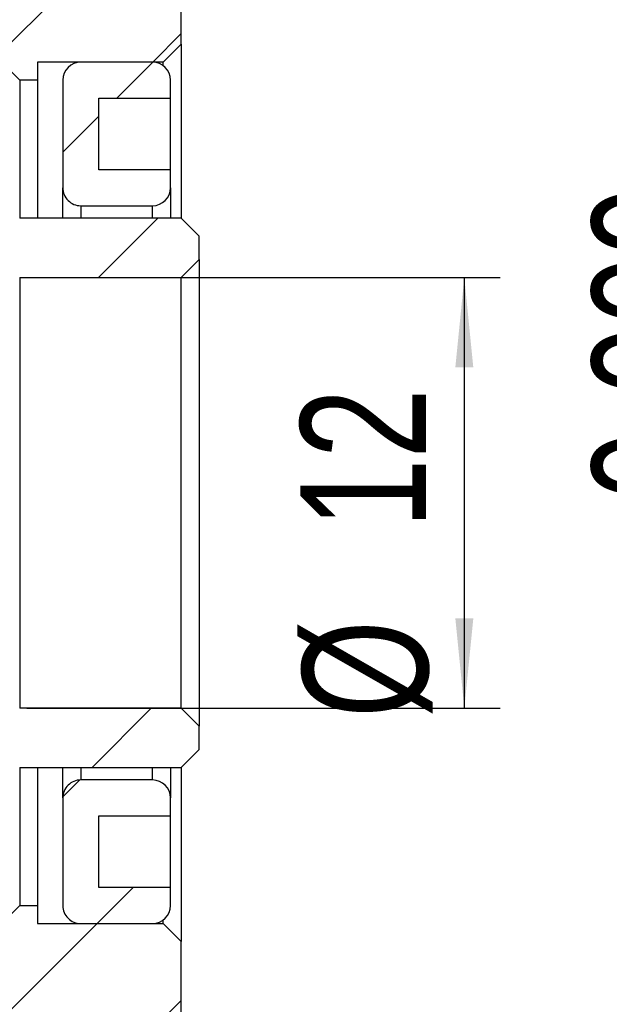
# Model space of a CAD drawing. Header units: millimetres. Extents: x 7 to 292, y 43 to 196.
# Tile 4 of 10: x 135 to 152, y 77 to 104. Entities that reach past the tile are written whole.
import ezdxf

# ---------------------------------------------------------------- set-up
doc = ezdxf.new("R2010")
doc.units = ezdxf.units.MM
doc.layers.add('FORMAT', color=7, linetype='Continuous')
doc.styles.add('SLDTEXTSTYLE0', font='TXT', dxfattribs={"width": 0.75})
doc.dimstyles.new('SLDDIMSTYLE1', dxfattribs={"dimtxt": 3.5, "dimasz": 2.5, "dimexe": 0, "dimexo": 0.0625, "dimgap": 0.875, "dimtad": 1, "dimrnd": 1e-09, "dimzin": 12, "dimdsep": 46, "dimtxsty": 'SLDTEXTSTYLE0', "dimsah": 1, "dimcen": 0.09, "dimadec": 0, "dimazin": 3, "dimtfac": 1, "dimtofl": 0, "dimtmove": 0, "dimatfit": 3, "dimfxl": 0, "dimfrac": 2, "dimtolj": 1, "dimtzin": 12, "dimarcsym": 0})
doc.dimstyles.new('SLDDIMSTYLE4', dxfattribs={"dimtxt": 3.5, "dimasz": 2.5, "dimexe": 0, "dimexo": 0.0625, "dimgap": 0.875, "dimtad": 1, "dimdec": 3, "dimrnd": 1e-09, "dimzin": 12, "dimdsep": 46, "dimtxsty": 'SLDTEXTSTYLE0', "dimsah": 1, "dimcen": 0.09, "dimadec": 0, "dimazin": 3, "dimtol": 1, "dimtp": -0.009000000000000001, "dimtm": 0.025, "dimtfac": 1, "dimtdec": 3, "dimtofl": 0, "dimtmove": 0, "dimatfit": 3, "dimfxl": 0, "dimfrac": 2, "dimtolj": 1, "dimarcsym": 0})
doc.dimstyles.new('SLDDIMSTYLE6', dxfattribs={"dimtxt": 3.5, "dimasz": 2.5, "dimexe": 0, "dimexo": 0.0625, "dimgap": 0.875, "dimtad": 1, "dimrnd": 1e-09, "dimzin": 12, "dimdsep": 46, "dimtxsty": 'SLDTEXTSTYLE0', "dimsah": 1, "dimcen": 0.09, "dimadec": 0, "dimazin": 3, "dimtfac": 1, "dimtmove": 0, "dimatfit": 0, "dimfxl": 0, "dimfrac": 2, "dimtolj": 1, "dimtzin": 12, "dimarcsym": 0})
pattern_1 = [(45, (0, 0), (-2.245064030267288, 2.245064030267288), [])]

# ---------------------------------------------------------------- blocks, each defined once
blk = doc.blocks.new('_D_10')
at = {"layer": 'FORMAT', "color": 7}
for p, q in [((135.3463074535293, 96.93115647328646), (148.5315134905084, 96.93115647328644)), ((147.5315134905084, 96.93115647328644), (147.5315134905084, 84.93115647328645)), ((135.3463074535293, 84.93115647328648), (148.5315134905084, 84.93115647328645))]:
    blk.add_line(p, q, dxfattribs=at)
for points in [[(147.5315134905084, 96.93115647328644), (147.2815134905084, 94.43115647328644), (147.7815134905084, 94.43115647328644)], [(147.5315134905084, 84.93115647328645), (147.7815134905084, 87.43115647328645), (147.2815134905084, 87.43115647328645)]]:
    blk.add_solid(points, dxfattribs=at)
at = {"layer": 'FORMAT', "color": 7, "char_height": 3.5, "attachment_point": 1, "rotation": 90.0000000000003, "style": 'SLDTEXTSTYLE0'}
for s, insert in [('12', (142.9663042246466, 89.9351099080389)), ('%%c', (143.0197764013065, 84.65667250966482))]:
    blk.add_mtext(s, dxfattribs=dict(at, insert=insert))
blk = doc.blocks.new('_D_11')
at = {"layer": 'FORMAT', "color": 7}
for p, q in [((140.1463074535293, 108.9311564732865), (161.1229839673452, 108.9311564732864)), ((160.1229839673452, 108.9311564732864), (160.1229839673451, 72.93115647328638)), ((140.1463074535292, 72.93115647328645), (161.1229839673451, 72.93115647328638))]:
    blk.add_line(p, q, dxfattribs=at)
for points in [[(160.1229839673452, 108.9311564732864), (159.8729839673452, 106.4311564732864), (160.3729839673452, 106.4311564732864)], [(160.1229839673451, 72.93115647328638), (160.3729839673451, 75.43115647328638), (159.8729839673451, 75.43115647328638)]]:
    blk.add_solid(points, dxfattribs=at)
at = {"layer": 'FORMAT', "color": 7, "char_height": 3.5, "attachment_point": 1, "rotation": 90.0000000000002, "style": 'SLDTEXTSTYLE0'}
for s, insert in [('0.009', (151.085552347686, 90.71045690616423)), ('0.025', (155.6112468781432, 90.71045690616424)), ('-', (151.085552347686, 89.15976197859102)), ('-', (155.6112468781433, 89.15976197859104)), ('36', (155.5577747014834, 82.69448434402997)), ('%%c', (155.6112468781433, 77.41604694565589))]:
    blk.add_mtext(s, dxfattribs=dict(at, insert=insert))
blk = doc.blocks.new('_D_17')
at = {"layer": 'FORMAT', "color": 7}
for p, q in [((134.6463074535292, 75.93115647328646), (134.6463074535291, 53.82783375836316)), ((139.6463074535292, 72.43115647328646), (139.6463074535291, 53.82783375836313)), ((134.6463074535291, 54.82783375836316), (129.1463074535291, 54.82783375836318)), ((134.6463074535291, 54.82783375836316), (139.6463074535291, 54.82783375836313)), ((139.6463074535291, 54.82783375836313), (144.6846201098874, 54.8278337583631))]:
    blk.add_line(p, q, dxfattribs=at)
for points in [[(134.6463074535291, 54.82783375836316), (132.1463074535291, 55.07783375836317), (132.1463074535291, 54.57783375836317)], [(139.6463074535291, 54.82783375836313), (142.1463074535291, 54.57783375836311), (142.1463074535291, 55.07783375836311)]]:
    blk.add_solid(points, dxfattribs=at)
at = {"layer": 'FORMAT', "color": 7, "insert": (142.0985089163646, 59.33957067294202), "char_height": 3.5, "attachment_point": 1, "style": 'SLDTEXTSTYLE0'}
blk.add_mtext('5', dxfattribs=at)

msp = doc.modelspace()

# ---------------------------------------------------------------- hatches: boundary and pattern name
at = {"layer": 'FORMAT', "linetype": 'Continuous', "lineweight": 18}
h = msp.add_hatch(dxfattribs=at)
h.set_pattern_fill('ANSI31', color=256, style=0)
h.set_pattern_definition(pattern_1)
h.paths.add_polyline_path([(122.6463074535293, 108.9311564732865), (122.6463074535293, 110.6811564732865), (117.1463074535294, 110.6811564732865), (116.6463074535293, 110.1811564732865), (116.6463074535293, 105.4311564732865), (117.1463074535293, 104.9311564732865), (134.6463074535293, 104.9311564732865), (134.6463074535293, 102.9311564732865), (135.1463074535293, 102.4311564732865), (135.6463074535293, 102.4311564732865), (135.6463074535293, 102.9311564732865), (139.1463074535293, 102.9311564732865), (139.6463074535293, 103.4311564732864), (139.6463074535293, 108.4311564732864), (139.1463074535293, 108.9311564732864)], flags=0)
h = msp.add_hatch(dxfattribs=at)
h.set_pattern_fill('ANSI31', color=256, style=0)
h.set_pattern_definition(pattern_1)
edge = h.paths.add_edge_path(flags=0)
edge.add_line((139.3463074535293, 99.43115647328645), (139.3463074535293, 99.93115647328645))
edge.add_line((139.3463074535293, 99.93115647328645), (137.3463074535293, 99.93115647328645))
edge.add_line((137.3463074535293, 99.93115647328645), (137.3463074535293, 101.9311564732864))
edge.add_line((137.3463074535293, 101.9311564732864), (139.3463074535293, 101.9311564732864))
edge.add_line((139.3463074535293, 101.9311564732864), (139.3463074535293, 102.4311564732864))
edge.add_arc((138.8463074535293, 102.4311564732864), 0.5, 0, 90)
edge.add_line((138.8463074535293, 102.9311564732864), (136.8463074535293, 102.9311564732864))
edge.add_arc((136.8463074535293, 102.4311564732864), 0.5, 90, 179.9999999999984)
edge.add_line((136.3463074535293, 102.4311564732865), (136.3463074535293, 99.43115647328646))
edge.add_arc((136.8463074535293, 99.43115647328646), 0.5, 180, 270.0000000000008)
edge.add_line((136.8463074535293, 98.93115647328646), (138.8463074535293, 98.93115647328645))
edge.add_arc((138.8463074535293, 99.43115647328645), 0.5, 270.0000000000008, 360.0000000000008)
h = msp.add_hatch(dxfattribs=at)
h.set_pattern_fill('ANSI31', color=256, style=0)
h.set_pattern_definition(pattern_1)
edge = h.paths.add_edge_path(flags=0)
edge.add_line((139.6463074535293, 96.93115647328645), (140.1463074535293, 97.43115647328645))
edge.add_line((140.1463074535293, 97.43115647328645), (140.1463074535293, 98.08115647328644))
edge.add_line((140.1463074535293, 98.08115647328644), (139.6463074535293, 98.58115647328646))
edge.add_line((139.6463074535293, 98.58115647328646), (135.1463074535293, 98.58115647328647))
edge.add_arc((135.1463074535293, 98.08115647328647), 0.5, 90, 180)
edge.add_line((134.6463074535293, 98.08115647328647), (134.6463074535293, 97.43115647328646))
edge.add_arc((135.1463074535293, 97.43115647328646), 0.5, 180, 270.0000000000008)
edge.add_line((135.1463074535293, 96.93115647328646), (139.6463074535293, 96.93115647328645))
h = msp.add_hatch(dxfattribs=at)
h.set_pattern_fill('ANSI31', color=256, style=0)
h.set_pattern_definition(pattern_1)
edge = h.paths.add_edge_path(flags=0)
edge.add_line((140.1463074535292, 84.43115647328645), (139.6463074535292, 84.93115647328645))
edge.add_line((139.6463074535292, 84.93115647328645), (135.1463074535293, 84.93115647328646))
edge.add_arc((135.1463074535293, 84.43115647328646), 0.5, 90, 179.9999999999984)
edge.add_line((134.6463074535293, 84.43115647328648), (134.6463074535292, 83.78115647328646))
edge.add_arc((135.1463074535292, 83.78115647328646), 0.5, 180, 270.0000000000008)
edge.add_line((135.1463074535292, 83.28115647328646), (139.6463074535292, 83.28115647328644))
edge.add_line((139.6463074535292, 83.28115647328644), (140.1463074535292, 83.78115647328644))
edge.add_line((140.1463074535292, 83.78115647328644), (140.1463074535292, 84.43115647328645))
h = msp.add_hatch(dxfattribs=at)
h.set_pattern_fill('ANSI31', color=256, style=0)
h.set_pattern_definition(pattern_1)
edge = h.paths.add_edge_path(flags=0)
edge.add_line((137.3463074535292, 79.93115647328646), (137.3463074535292, 81.93115647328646))
edge.add_line((137.3463074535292, 81.93115647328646), (139.3463074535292, 81.93115647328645))
edge.add_line((139.3463074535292, 81.93115647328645), (139.3463074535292, 82.43115647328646))
edge.add_arc((138.8463074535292, 82.43115647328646), 0.5, 0, 90)
edge.add_line((138.8463074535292, 82.93115647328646), (136.8463074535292, 82.93115647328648))
edge.add_arc((136.8463074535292, 82.43115647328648), 0.5, 90, 180)
edge.add_line((136.3463074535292, 82.43115647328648), (136.3463074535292, 79.43115647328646))
edge.add_arc((136.8463074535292, 79.43115647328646), 0.5, 180, 270.0000000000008)
edge.add_line((136.8463074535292, 78.93115647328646), (138.8463074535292, 78.93115647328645))
edge.add_arc((138.8463074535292, 79.43115647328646), 0.5, 270.0000000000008, 359.9999999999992)
edge.add_line((139.3463074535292, 79.43115647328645), (139.3463074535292, 79.93115647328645))
edge.add_line((139.3463074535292, 79.93115647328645), (137.3463074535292, 79.93115647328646))
h = msp.add_hatch(dxfattribs=at)
h.set_pattern_fill('ANSI31', color=256, style=0)
h.set_pattern_definition(pattern_1)
h.paths.add_polyline_path([(116.6463074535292, 71.68115647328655), (117.1463074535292, 71.18115647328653), (122.6463074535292, 71.18115647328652), (122.6463074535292, 72.9311564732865), (139.1463074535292, 72.93115647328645), (139.6463074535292, 73.43115647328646), (139.6463074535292, 78.43115647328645), (139.1463074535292, 78.93115647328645), (135.6463074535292, 78.93115647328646), (135.6463074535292, 79.43115647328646), (135.1463074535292, 79.43115647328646), (134.6463074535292, 78.93115647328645), (134.6463074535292, 76.93115647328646), (117.1463074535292, 76.93115647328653), (116.6463074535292, 76.43115647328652)], flags=0)

# ---------------------------------------------------------------- linework, layer by layer
at = {"color": 7, "linetype": 'Continuous', "lineweight": 25}
for p, q in [((139.6463074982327, 103.4311570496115), (139.6463074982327, 108.4311562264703)), ((139.6463074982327, 103.4311570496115), (139.1463083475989, 102.9311558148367)), ((139.6463074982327, 103.4311570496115), (139.6463074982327, 98.58115636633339)), ((135.1463076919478, 102.4311558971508), (134.6463066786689, 102.9311558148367)), ((139.1463083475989, 102.9311558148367), (135.6463068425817, 102.9311558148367)), ((135.6463068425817, 102.9311558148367), (135.6463068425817, 102.4311558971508)), ((138.8463069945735, 102.9311558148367), (136.8463066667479, 102.9311558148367)), ((139.1463083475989, 102.8311568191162), (139.1463083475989, 102.9311558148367)), ((135.1463076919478, 102.4311558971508), (135.1463076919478, 98.58115624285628)), ((135.6463068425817, 102.4311558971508), (135.1463076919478, 102.4311558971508)), ((135.6463068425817, 102.4311558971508), (135.6463068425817, 98.58115624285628)), ((136.3463075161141, 102.4311558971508), (136.3463075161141, 99.4311563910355)), ((139.3463080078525, 101.9311566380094), (139.3463080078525, 102.4311558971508)), ((137.3463076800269, 101.9311566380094), (139.3463080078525, 101.9311566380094)), ((137.3463076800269, 99.93115630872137), (137.3463076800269, 101.9311566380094)), ((139.3463080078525, 99.93115680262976), (139.3463080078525, 101.9311566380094)), ((139.3463080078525, 99.93115630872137), (137.3463076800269, 99.93115630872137)), ((139.3463080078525, 99.4311563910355), (139.3463080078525, 99.93115630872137)), ((136.3463075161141, 98.58115653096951), (136.3463075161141, 99.4311563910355)), ((139.3463080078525, 99.4311563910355), (139.3463080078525, 98.58115653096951)), ((136.8463066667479, 98.93115647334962), (138.8463069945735, 98.93115647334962)), ((139.6463074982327, 98.5811565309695), (135.1463076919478, 98.5811565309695)), ((139.6463074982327, 98.5811565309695), (140.1463066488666, 98.08115661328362)), ((140.1463066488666, 97.43115672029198), (140.1463066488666, 98.08115661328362)), ((140.1463066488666, 97.43115672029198), (139.6463074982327, 96.93115614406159)), ((140.1463066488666, 97.43115672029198), (140.1463066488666, 84.43115622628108)), ((135.1463076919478, 96.93115614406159), (135.1463076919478, 84.93115680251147)), ((135.1463076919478, 96.93115614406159), (139.6463074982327, 96.93115614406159)), ((139.6463074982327, 84.93115680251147), (139.6463074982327, 96.93115614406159)), ((139.6463074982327, 84.93115680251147), (135.1463076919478, 84.93115680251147)), ((139.6463074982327, 84.93115680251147), (140.1463066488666, 84.43115622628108)), ((140.1463066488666, 83.78115633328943), (140.1463066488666, 84.43115622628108)), ((140.1463066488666, 83.78115633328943), (139.6463074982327, 83.28115641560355)), ((135.1463076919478, 83.28115670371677), (135.1463076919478, 79.43115704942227)), ((135.1463076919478, 83.28115641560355), (139.6463074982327, 83.28115641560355)), ((135.6463068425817, 83.28115670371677), (135.6463068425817, 79.43115704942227)), ((136.3463075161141, 82.43115655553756), (136.3463075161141, 83.28115641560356)), ((139.3463080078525, 83.28115641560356), (139.3463080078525, 82.43115655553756)), ((139.6463074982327, 83.28115658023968), (139.6463074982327, 78.43115589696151)), ((138.8463069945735, 82.93115647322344), (136.8463066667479, 82.93115647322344)), ((136.3463075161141, 82.43115655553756), (136.3463075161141, 79.43115704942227)), ((139.3463080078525, 81.93115663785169), (139.3463080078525, 82.43115655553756)), ((137.3463076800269, 81.93115663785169), (139.3463080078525, 81.93115663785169)), ((137.3463076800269, 79.93115630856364), (137.3463076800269, 81.93115663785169)), ((139.3463080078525, 79.93115630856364), (139.3463080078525, 81.93115614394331)), ((139.3463080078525, 79.93115630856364), (137.3463076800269, 79.93115630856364)), ((139.3463080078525, 79.43115704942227), (139.3463080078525, 79.93115630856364)), ((134.6463066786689, 78.9311571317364), (135.1463076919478, 79.43115704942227)), ((135.1463076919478, 79.43115704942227), (135.6463068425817, 79.43115704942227)), ((135.6463068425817, 79.43115704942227), (135.6463068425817, 78.9311571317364)), ((139.1463083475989, 78.9311571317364), (139.1463083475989, 79.03115612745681)), ((135.6463068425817, 78.9311571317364), (139.1463083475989, 78.9311571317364)), ((136.8463066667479, 78.9311571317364), (138.8463069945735, 78.9311571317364)), ((139.1463083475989, 78.9311571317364), (139.6463074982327, 78.43115589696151)), ((139.6463074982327, 73.4311567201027), (139.6463074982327, 78.43115589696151))]:
    msp.add_line(p, q, dxfattribs=at)
at = {"color": 8, "linetype": 'Continuous', "lineweight": 25}
for p, q in [((136.8463066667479, 98.93115647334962), (136.8463066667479, 98.58115653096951)), ((138.8463069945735, 98.58115653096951), (138.8463069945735, 98.93115647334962)), ((136.8463066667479, 83.28115641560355), (136.8463066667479, 82.93115647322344)), ((138.8463069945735, 82.93115647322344), (138.8463069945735, 83.28115641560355))]:
    msp.add_line(p, q, dxfattribs=at)
at = {"color": 7, "linetype": 'Continuous', "lineweight": 25}
for centre, radius, start, end in [((136.8463074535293, 102.4311564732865), 0.5, 90, 179.9999999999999), ((138.8463074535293, 102.4311564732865), 0.5, 3.053332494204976e-13, 90), ((136.8463074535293, 99.43115647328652), 0.5000000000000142, 179.9999999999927, 270.0000000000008), ((138.8463074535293, 99.43115647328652), 0.5000000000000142, 270.0000000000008, 1.017777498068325e-13), ((136.8463074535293, 82.43115647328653), 0.5, 90, 180.0000000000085), ((138.8463074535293, 82.43115647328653), 0.5, 2.035554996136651e-13, 90), ((136.8463074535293, 79.43115647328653), 0.5, 179.9999999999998, 270.0000000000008), ((138.8463074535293, 79.43115647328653), 0.5, 270.0000000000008, 1.017777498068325e-13)]:
    msp.add_arc(centre, radius, start, end, dxfattribs=at)

# ---------------------------------------------------------------- dimensions: what is measured, and where the dimension line sits
at = {"layer": 'FORMAT', "color": 7}
for base, p1, p2, dimstyle, picture, middle in [((160.1229839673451, 72.93115647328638), (139.1463074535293, 108.9311564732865), (139.1463074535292, 72.93115647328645), 'SLDDIMSTYLE4', '_D_11', (160.1229839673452, 89.88200263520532)), ((147.5315134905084, 84.93115647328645), (134.3463074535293, 96.93115647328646), (134.3463074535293, 84.93115647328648), 'SLDDIMSTYLE1', '_D_10', (147.5315134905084, 89.88200263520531))]:
    dim = msp.add_linear_dim(base=base, p1=p1, p2=p2, angle=90.0000000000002, text='%%c<>', dimstyle=dimstyle, dxfattribs=at)
    dim.commit()
    dim.dimension.update_dxf_attribs({"geometry": picture, "text_midpoint": middle, "dimtype": 160})
dim = msp.add_linear_dim(base=(139.6463074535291, 54.82783375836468), p1=(134.6463074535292, 76.93115647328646), p2=(139.6463074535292, 73.43115647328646), dimstyle='SLDDIMSTYLE6', dxfattribs=at)
dim.commit()
dim.dimension.update_dxf_attribs({"geometry": '_D_17', "text_midpoint": (143.3915645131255, 54.82783375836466), "dimtype": 160})

doc.saveas('drawing.dxf')
